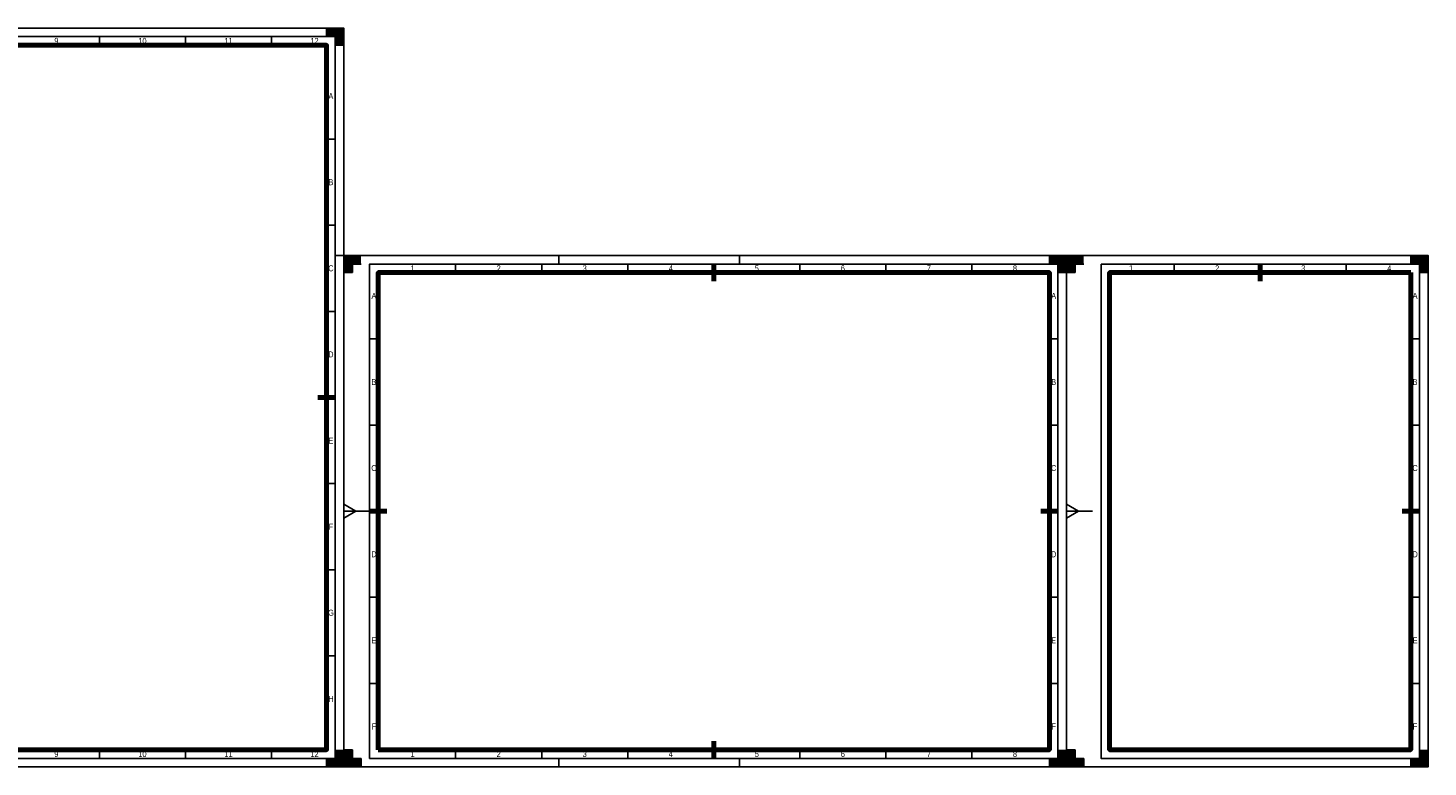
# Model space of a CAD drawing. Header units: millimetres. Extents: x 0 to 3254, y 0 to 841.
# Tile 15 of 15: x 2440 to 3254, y 0 to 429. Entities that reach past the tile are written whole.
import ezdxf

# ---------------------------------------------------------------- set-up
doc = ezdxf.new("R2010")
doc.units = ezdxf.units.MM
for name, color, linetype in [('FALTMARKEN', 7, 'Continuous'), ('Rahmen', 7, 'Continuous'), ('SCHNITTMARKEN', 7, 'Continuous')]:
    doc.layers.add(name, color=color, linetype=linetype)
doc.styles.add('Mainova', font='arial.ttf', dxfattribs={"width": 0.7})

# ---------------------------------------------------------------- blocks, each defined once
blk = doc.blocks.new('RAHMEN_A2_DIN5457')
at = {"layer": 'SCHNITTMARKEN'}
h = blk.add_hatch(color=256, dxfattribs=at)
h.dxf.hatch_style = 1
h.paths.add_polyline_path([(10, 429), (0, 429), (0, 419), (5, 419), (5, 424), (10, 424)])
h = blk.add_hatch(color=256, dxfattribs=at)
h.dxf.hatch_style = 1
h.paths.add_polyline_path([(594, 429), (584, 429), (584, 424), (589, 424), (589, 419), (594, 419)])
h = blk.add_hatch(color=256, dxfattribs=at)
h.dxf.hatch_style = 1
h.paths.add_polyline_path([(5, 5), (5, 10), (0, 10), (0, 0), (10, 0), (10, 5)])
h = blk.add_hatch(color=256, dxfattribs=at)
h.dxf.hatch_style = 1
h.paths.add_polyline_path([(594, 10), (589, 10), (589, 5), (584, 5), (584, 0), (594, 0)])
at = {"layer": 'FALTMARKEN'}
for p, q in [((105, 429), (101.02, 424)), ((210, 424), (210, 429)), ((402, 424), (402, 429)), ((0, 297), (15, 315.86)), ((0, 297), (0, 297)), ((0, 297), (5, 297)), ((594, 297), (589, 297)), ((0, 148.5), (0, 152.5)), ((0, 152.5), (7, 148.5)), ((0, 148.5), (0, 144.5)), ((0, 144.5), (7, 148.5)), ((0, 148.5), (15, 148.5)), ((210, 0), (210, 5)), ((402, 0), (402, 5))]:
    blk.add_line(p, q, dxfattribs=at)
at = {"layer": 'Rahmen'}
for p, q in [((52, 424), (52, 419)), ((102, 424), (102, 419)), ((152, 424), (152, 419)), ((202, 424), (202, 419)), ((252, 424), (252, 419)), ((302, 419), (302, 424)), ((352, 424), (352, 419)), ((402, 424), (402, 419)), ((452, 424), (452, 419)), ((502, 424), (502, 419)), ((552, 424), (552, 419)), ((20, 364.5), (15, 364.5)), ((589, 364.5), (584, 364.5)), ((20, 314.5), (15, 314.5)), ((589, 314.5), (584, 314.5)), ((20, 264.5), (15, 264.5)), ((589, 264.5), (584, 264.5)), ((20, 214.5), (15, 214.5)), ((589, 214.5), (584, 214.5)), ((20, 164.5), (15, 164.5)), ((589, 164.5), (584, 164.5)), ((20, 114.5), (15, 114.5)), ((589, 114.5), (584, 114.5)), ((20, 64.5), (15, 64.5)), ((589, 64.5), (584, 64.5)), ((52, 10), (52, 5)), ((102, 10), (102, 5)), ((152, 10), (152, 5)), ((202, 10), (202, 5)), ((252, 10), (252, 5)), ((302, 5), (302, 10)), ((352, 10), (352, 5)), ((402, 10), (402, 5)), ((452, 10), (452, 5)), ((502, 10), (502, 5)), ((552, 10), (552, 5))]:
    blk.add_line(p, q, dxfattribs=at)
at = {"layer": 'Rahmen', "lineweight": 70}
for p, q in [((302, 414), (302, 424)), ((25, 214.5), (15, 214.5)), ((589, 214.5), (579, 214.5)), ((302, 5), (302, 15))]:
    blk.add_line(p, q, dxfattribs=at)
at = {"layer": 'Rahmen', "color": 1}
blk.add_lwpolyline([(0, 0), (594, 0), (594, 429), (0, 429)], close=True, dxfattribs=at)
at = {"layer": 'Rahmen', "color": 5}
blk.add_lwpolyline([(15, 5), (589, 5), (589, 424), (15, 424)], close=True, dxfattribs=at)
at = {"layer": 'Rahmen', "lineweight": 70}
blk.add_lwpolyline([(20, 10), (584, 10), (584, 419), (20, 419)], close=True, dxfattribs=at)
at = {"layer": 'SCHNITTMARKEN'}
for p, q in [((0, 429), (0, 419)), ((10, 429), (0, 429)), ((5, 419), (5, 424)), ((5, 424), (10, 424)), ((10, 424), (10, 429)), ((584, 424), (584, 429)), ((584, 429), (594, 429)), ((589, 424), (584, 424)), ((589, 419), (589, 424)), ((594, 429), (594, 419)), ((0, 419), (5, 419)), ((594, 419), (589, 419)), ((0, 0), (0, 10)), ((0, 10), (5, 10)), ((5, 10), (5, 5)), ((594, 10), (594, 0)), ((10, 0), (0, 0)), ((5, 5), (10, 5)), ((10, 5), (10, 0)), ((584, 0), (584, 5)), ((594, 0), (584, 0)), ((594, 0), (589, 0)), ((594, 0), (594, 0))]:
    blk.add_line(p, q, dxfattribs=at)
at = {"layer": 'Rahmen', "char_height": 3.5, "attachment_point": 5, "style": 'Mainova'}
for s, insert in [('\\pxqc;1', (27, 421.5)), ('\\pxqc;2', (77, 421.5)), ('\\pxqc;3', (127, 421.5)), ('\\pxqc;4', (177, 421.5)), ('\\pxqc;5', (227, 421.5)), ('\\pxqc;6', (277, 421.5)), ('\\pxqc;7', (327, 421.5)), ('\\pxqc;8', (377, 421.5)), ('\\pxqc;9', (427, 421.5)), ('\\pxqc;10', (477, 421.5)), ('\\pxqc;11', (527, 421.5)), ('\\pxqc;12', (577, 421.5)), ('\\pxqc;A', (17.5, 389.51)), ('\\pxqc;A', (586.5, 389.51)), ('\\pxqc;B', (17.5, 339.51)), ('\\pxqc;B', (586.5, 339.51)), ('\\pxqc;C', (17.5, 289.51)), ('\\pxqc;C', (586.5, 289.51)), ('\\pxqc;D', (17.5, 239.51)), ('\\pxqc;D', (586.5, 239.51)), ('\\pxqc;E', (17.5, 189.5)), ('\\pxqc;E', (586.5, 189.5)), ('\\pxqc;F', (17.5, 139.5)), ('\\pxqc;F', (586.5, 139.5)), ('\\pxqc;G', (17.5, 89.5)), ('\\pxqc;G', (586.5, 89.5)), ('\\pxqc;H', (17.5, 39.5)), ('\\pxqc;H', (586.5, 39.5)), ('\\pxqc;1', (27, 7.5)), ('\\pxqc;2', (77, 7.5)), ('\\pxqc;3', (127, 7.5)), ('\\pxqc;4', (177, 7.5)), ('\\pxqc;5', (227, 7.5)), ('\\pxqc;6', (277, 7.5)), ('\\pxqc;7', (327, 7.5)), ('\\pxqc;8', (377, 7.5)), ('\\pxqc;9', (427, 7.5)), ('\\pxqc;10', (477, 7.5)), ('\\pxqc;11', (527, 7.5)), ('\\pxqc;12', (577, 7.5))]:
    blk.add_mtext_dynamic_manual_height_columns(s, width=50, gutter_width=17.5, heights=[20.86], dxfattribs=dict(at, insert=insert))
blk = doc.blocks.new('RAHMEN_A3_DIN5457')
at = {"layer": 'SCHNITTMARKEN'}
h = blk.add_hatch(color=256, dxfattribs=at)
h.dxf.hatch_style = 1
h.paths.add_polyline_path([(10, 297), (0, 297), (0, 287), (5, 287), (5, 292), (10, 292)])
h = blk.add_hatch(color=256, dxfattribs=at)
h.dxf.hatch_style = 1
h.paths.add_polyline_path([(420, 297), (410, 297), (410, 292), (415, 292), (415, 287), (420, 287)])
h = blk.add_hatch(color=256, dxfattribs=at)
h.dxf.hatch_style = 1
h.paths.add_polyline_path([(5, 5), (5, 10), (0, 10), (0, 0), (10, 0), (10, 5)])
h = blk.add_hatch(color=256, dxfattribs=at)
h.dxf.hatch_style = 1
h.paths.add_polyline_path([(420, 10), (415, 10), (415, 5), (410, 5), (410, 0), (420, 0)])
at = {"layer": 'FALTMARKEN'}
for p, q in [((0, 297), (0, 297)), ((0, 297), (5, 297)), ((125, 297), (125, 292)), ((230, 297), (230, 292)), ((0, 148.5), (0, 152.5)), ((0, 152.5), (7, 148.5)), ((0, 148.5), (0, 144.5)), ((0, 144.5), (7, 148.5)), ((0, 148.5), (15, 148.5)), ((125, 0), (125, 5)), ((230, 0), (230, 5))]:
    blk.add_line(p, q, dxfattribs=at)
at = {"layer": 'Rahmen'}
for p, q in [((15, 292), (15, 287)), ((65, 292), (65, 287)), ((115, 292), (115, 287)), ((165, 292), (165, 287)), ((215, 287), (215, 292)), ((265, 292), (265, 287)), ((315, 292), (315, 287)), ((365, 292), (365, 287)), ((415, 292), (415, 287)), ((20, 248.5), (15, 248.5)), ((415, 248.5), (410, 248.5)), ((20, 198.5), (15, 198.5)), ((415, 198.5), (410, 198.5)), ((20, 148.5), (15, 148.5)), ((415, 148.5), (410, 148.5)), ((20, 98.5), (15, 98.5)), ((415, 98.5), (410, 98.5)), ((20, 48.5), (15, 48.5)), ((415, 48.5), (410, 48.5)), ((65, 10), (65, 5)), ((115, 10), (115, 5)), ((165, 10), (165, 5)), ((215, 5), (215, 10)), ((265, 10), (265, 5)), ((315, 10), (315, 5)), ((365, 10), (365, 5))]:
    blk.add_line(p, q, dxfattribs=at)
at = {"layer": 'Rahmen', "lineweight": 70}
for p, q in [((215, 282), (215, 292)), ((25, 148.5), (15, 148.5)), ((415, 148.5), (405, 148.5)), ((215, 5), (215, 15))]:
    blk.add_line(p, q, dxfattribs=at)
at = {"layer": 'Rahmen', "color": 1}
blk.add_lwpolyline([(0, 0), (420, 0), (420, 297), (0, 297)], close=True, dxfattribs=at)
at = {"layer": 'Rahmen', "color": 5}
blk.add_lwpolyline([(15, 5), (415, 5), (415, 292), (15, 292)], close=True, dxfattribs=at)
at = {"layer": 'Rahmen', "lineweight": 70}
blk.add_lwpolyline([(20, 10), (410, 10), (410, 287), (20, 287)], close=True, dxfattribs=at)
at = {"layer": 'SCHNITTMARKEN'}
for p, q in [((0, 297), (0, 287)), ((10, 297), (0, 297)), ((410, 292), (410, 297)), ((410, 297), (420, 297)), ((420, 297), (420, 287)), ((0, 287), (5, 287)), ((5, 287), (5, 292)), ((5, 292), (10, 292)), ((415, 292), (410, 292)), ((415, 287), (415, 292)), ((420, 287), (415, 287)), ((0, 0), (0, 10)), ((0, 10), (5, 10)), ((5, 10), (5, 5)), ((420, 10), (420, 0)), ((10, 0), (0, 0)), ((5, 5), (10, 5)), ((10, 5), (10, 0)), ((410, 0), (410, 5)), ((420, 0), (410, 0)), ((420, 0), (415, 0)), ((420, 0), (420, 0))]:
    blk.add_line(p, q, dxfattribs=at)
at = {"layer": 'Rahmen', "char_height": 3.5, "attachment_point": 5, "style": 'Mainova'}
for s, insert in [('\\pxqc;1', (40, 289.5)), ('\\pxqc;2', (90, 289.5)), ('\\pxqc;3', (140, 289.5)), ('\\pxqc;4', (190, 289.5)), ('\\pxqc;5', (240, 289.5)), ('\\pxqc;6', (290, 289.5)), ('\\pxqc;7', (340, 289.5)), ('\\pxqc;8', (390, 289.5)), ('\\pxqc;A', (17.5, 273.51)), ('\\pxqc;A', (412.5, 273.51)), ('\\pxqc;B', (17.5, 223.51)), ('\\pxqc;B', (412.5, 223.51)), ('\\pxqc;C', (17.5, 173.51)), ('\\pxqc;C', (412.5, 173.51)), ('\\pxqc;D', (17.5, 123.5)), ('\\pxqc;D', (412.5, 123.5)), ('\\pxqc;E', (17.5, 73.5)), ('\\pxqc;E', (412.5, 73.5)), ('\\pxqc;F', (17.5, 23.5)), ('\\pxqc;F', (412.5, 23.5)), ('\\pxqc;1', (40, 7.5)), ('\\pxqc;2', (90, 7.5)), ('\\pxqc;3', (140, 7.5)), ('\\pxqc;4', (190, 7.5)), ('\\pxqc;5', (240, 7.5)), ('\\pxqc;6', (290, 7.5)), ('\\pxqc;7', (340, 7.5)), ('\\pxqc;8', (390, 7.5))]:
    blk.add_mtext_dynamic_manual_height_columns(s, width=50, gutter_width=17.5, heights=[20.86], dxfattribs=dict(at, insert=insert))
blk = doc.blocks.new('RAHMEN_A4_DIN5457')
at = {"layer": 'SCHNITTMARKEN'}
h = blk.add_hatch(color=256, dxfattribs=at)
h.dxf.hatch_style = 1
h.paths.add_polyline_path([(10, 297), (0, 297), (0, 287), (5, 287), (5, 292), (10, 292)])
h = blk.add_hatch(color=256, dxfattribs=at)
h.dxf.hatch_style = 1
h.paths.add_polyline_path([(210, 297), (200, 297), (200, 292), (205, 292), (205, 287), (210, 287)])
h = blk.add_hatch(color=256, dxfattribs=at)
h.dxf.hatch_style = 1
h.paths.add_polyline_path([(5, 5), (5, 10), (0, 10), (0, 0), (10, 0), (10, 5)])
h = blk.add_hatch(color=256, dxfattribs=at)
h.dxf.hatch_style = 1
h.paths.add_polyline_path([(210, 10), (205, 10), (205, 5), (200, 5), (200, 0), (210, 0)])
at = {"layer": 'FALTMARKEN'}
for p, q in [((0, 297), (0, 297)), ((0, 297), (5, 297)), ((0, 148.5), (0, 152.5)), ((0, 152.5), (7, 148.5)), ((0, 148.5), (0, 144.5)), ((0, 144.5), (7, 148.5)), ((0, 148.5), (15, 148.5))]:
    blk.add_line(p, q, dxfattribs=at)
at = {"layer": 'Rahmen'}
for p, q in [((62.5, 292), (62.5, 287)), ((112.5, 287), (112.5, 292)), ((162.5, 292), (162.5, 287)), ((205, 292), (205, 287)), ((205, 248.5), (200, 248.5)), ((205, 198.5), (200, 198.5)), ((205, 148.5), (200, 148.5)), ((205, 98.5), (200, 98.5)), ((205, 48.5), (200, 48.5))]:
    blk.add_line(p, q, dxfattribs=at)
at = {"layer": 'Rahmen', "lineweight": 70}
for p, q in [((112.5, 282), (112.5, 292)), ((205, 148.5), (195, 148.5))]:
    blk.add_line(p, q, dxfattribs=at)
at = {"layer": 'Rahmen', "color": 1}
blk.add_lwpolyline([(0, 0), (210, 0), (210, 297), (0, 297)], close=True, dxfattribs=at)
at = {"layer": 'Rahmen', "color": 5}
blk.add_lwpolyline([(20, 292), (205, 292), (205, 5), (20, 5)], close=True, dxfattribs=at)
at = {"layer": 'Rahmen'}
blk.add_lwpolyline([(25, 10), (200, 10), (200, 287), (25, 287)], close=True, dxfattribs=at)
at = {"layer": 'Rahmen', "lineweight": 70}
blk.add_lwpolyline([(200, 287), (25, 287), (25, 10), (200, 10)], close=True, dxfattribs=at)
at = {"layer": 'SCHNITTMARKEN'}
for p, q in [((0, 297), (0, 287)), ((10, 297), (0, 297)), ((200, 292), (200, 297)), ((200, 297), (210, 297)), ((210, 297), (210, 287)), ((0, 287), (5, 287)), ((5, 287), (5, 292)), ((5, 292), (10, 292)), ((205, 292), (200, 292)), ((205, 287), (205, 292)), ((210, 287), (205, 287)), ((0, 0), (0, 10)), ((0, 10), (5, 10)), ((5, 10), (5, 5)), ((210, 10), (210, 0)), ((10, 0), (0, 0)), ((5, 5), (10, 5)), ((10, 5), (10, 0)), ((200, 0), (200, 5)), ((210, 0), (200, 0)), ((210, 0), (205, 0)), ((210, 0), (210, 0))]:
    blk.add_line(p, q, dxfattribs=at)
at = {"layer": 'Rahmen', "char_height": 3.5, "attachment_point": 5, "style": 'Mainova'}
for s, insert in [('\\pxqc;1', (37.5, 289.5)), ('\\pxqc;2', (87.5, 289.5)), ('\\pxqc;3', (137.5, 289.5)), ('\\pxqc;4', (187.5, 289.5)), ('\\pxqc;A', (202.5, 273.51)), ('\\pxqc;B', (202.5, 223.51)), ('\\pxqc;C', (202.5, 173.51)), ('\\pxqc;D', (202.5, 123.5)), ('\\pxqc;E', (202.5, 73.5)), ('\\pxqc;F', (202.5, 23.5))]:
    blk.add_mtext_dynamic_manual_height_columns(s, width=50, gutter_width=17.5, heights=[20.86], dxfattribs=dict(at, insert=insert))

msp = doc.modelspace()

# ---------------------------------------------------------------- block references
for name, p in [('RAHMEN_A2_DIN5457', (2030, 0)), ('RAHMEN_A3_DIN5457', (2624, 0)), ('RAHMEN_A4_DIN5457', (3044, 0))]:
    msp.add_blockref(name, p)

doc.saveas('drawing.dxf')
